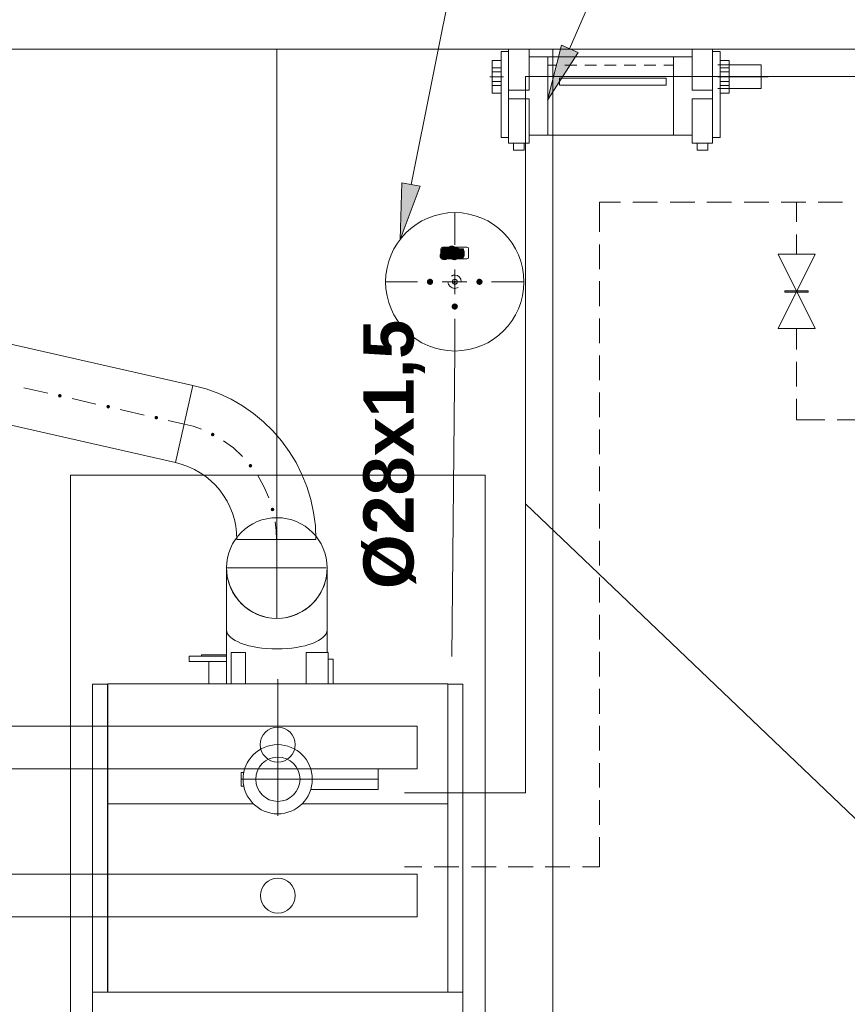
# Model space of a CAD drawing. Header units: millimetres. Extents: x 116 to 15750, y -6945 to 9999.
# Tile 52 of 150: x 5540 to 5883, y -1878 to -1471. Entities that reach past the tile are written whole.
import ezdxf

# ---------------------------------------------------------------- set-up
doc = ezdxf.new("R2010")
doc.units = ezdxf.units.MM
doc.layers.get('0').update_dxf_attribs({"color": 252})
doc.styles.get("Standard").update_dxf_attribs({"font": 'simplex.shx'})

msp = doc.modelspace()

# ---------------------------------------------------------------- hatches: boundary and pattern name
h = msp.add_hatch(color=7)
h.dxf.hatch_style = 2
h.paths.add_polyline_path([(5771.24, -1484.86), (5758.55, -1504.54), (5764.25, -1481.85)])
h = msp.add_hatch(color=7)
h.dxf.hatch_style = 2
h.paths.add_polyline_path([(5705.85, -1540.14), (5697.56, -1562.09), (5698.32, -1538.64)])
h = msp.add_hatch(color=7)
edge = h.paths.add_edge_path()
edge.add_arc((5715.63, -1568.86), 1.77, 0, 360)
h = msp.add_hatch(color=7)
edge = h.paths.add_edge_path()
edge.add_ellipse((5716.06, -1567.03), major_axis=(1.88, 0), ratio=0.942857, start_angle=0, end_angle=360)
h = msp.add_hatch(color=7)
edge = h.paths.add_edge_path()
edge.add_arc((5716.06, -1567.63), 1.8, 0, 360)
h = msp.add_hatch(color=7)
edge = h.paths.add_edge_path()
edge.add_arc((5716.06, -1567.73), 1.8, 0, 360)
h = msp.add_hatch(color=7)
edge = h.paths.add_edge_path()
edge.add_arc((5716.12, -1567.52), 1.83, 0, 360)
h = msp.add_hatch(color=7)
edge = h.paths.add_edge_path()
edge.add_arc((5716.06, -1568.86), 1.77, 0, 360)
h = msp.add_hatch(color=7)
edge = h.paths.add_edge_path()
edge.add_arc((5716.23, -1567.46), 1.8, 0, 360)
h = msp.add_hatch(color=7)
edge = h.paths.add_edge_path()
edge.add_arc((5716.28, -1567.46), 1.77, 0, 360)
h = msp.add_hatch(color=7)
edge = h.paths.add_edge_path()
edge.add_ellipse((5716.39, -1567.46), major_axis=(1.88, 0), ratio=0.942857, start_angle=0, end_angle=360)
h = msp.add_hatch(color=7)
edge = h.paths.add_edge_path()
edge.add_arc((5716.49, -1567.03), 1.77, 0, 360)
h = msp.add_hatch(color=7)
edge = h.paths.add_edge_path()
edge.add_arc((5717.03, -1567.84), 1.8, 0, 360)
h = msp.add_hatch(color=7)
edge = h.paths.add_edge_path()
edge.add_arc((5717.03, -1568.16), 1.8, 0, 360)
h = msp.add_hatch(color=7)
edge = h.paths.add_edge_path()
edge.add_arc((5717.09, -1568.32), 1.85, 0, 360)
h = msp.add_hatch(color=7)
edge = h.paths.add_edge_path()
edge.add_arc((5717.09, -1567.52), 1.83, 0, 360)
h = msp.add_hatch(color=7)
edge = h.paths.add_edge_path()
edge.add_ellipse((5717.03, -1567.68), major_axis=(0, 1.88), ratio=0.942857, start_angle=0, end_angle=360)
h = msp.add_hatch(color=7)
edge = h.paths.add_edge_path()
edge.add_arc((5717.19, -1567.41), 1.83, 0, 360)
h = msp.add_hatch(color=7)
edge = h.paths.add_edge_path()
edge.add_arc((5717.25, -1568.49), 1.85, 0, 360)
h = msp.add_hatch(color=7)
edge = h.paths.add_edge_path()
edge.add_arc((5717.3, -1567.03), 1.8, 0, 360)
h = msp.add_hatch(color=7)
edge = h.paths.add_edge_path()
edge.add_arc((5717.3, -1567.36), 1.8, 0, 360)
h = msp.add_hatch(color=7)
edge = h.paths.add_edge_path()
edge.add_arc((5717.46, -1567.41), 1.85, 0, 360)
h = msp.add_hatch(color=7)
edge = h.paths.add_edge_path()
edge.add_arc((5717.57, -1567.52), 1.8, 0, 360)
h = msp.add_hatch(color=7)
edge = h.paths.add_edge_path()
edge.add_arc((5717.57, -1567.84), 1.8, 0, 360)
h = msp.add_hatch(color=7)
edge = h.paths.add_edge_path()
edge.add_ellipse((5717.57, -1567.68), major_axis=(0, 1.88), ratio=0.942857, start_angle=0, end_angle=360)
h = msp.add_hatch(color=7)
edge = h.paths.add_edge_path()
edge.add_ellipse((5718.22, -1567.03), major_axis=(1.88, 0), ratio=0.942857, start_angle=0, end_angle=360)
h = msp.add_hatch(color=7)
edge = h.paths.add_edge_path()
edge.add_ellipse((5718.22, -1567.46), major_axis=(1.88, 0), ratio=0.942857, start_angle=0, end_angle=360)
h = msp.add_hatch(color=7)
edge = h.paths.add_edge_path()
edge.add_ellipse((5718.32, -1566.93), major_axis=(0, 1.88), ratio=0.942857, start_angle=0, end_angle=360)
h = msp.add_hatch(color=7)
edge = h.paths.add_edge_path()
edge.add_arc((5718.81, -1566.76), 1.83, 0, 360)
h = msp.add_hatch(color=7)
edge = h.paths.add_edge_path()
edge.add_ellipse((5718.75, -1566.93), major_axis=(0, 1.88), ratio=0.942857, start_angle=0, end_angle=360)
h = msp.add_hatch(color=7)
edge = h.paths.add_edge_path()
edge.add_arc((5718.75, -1566.82), 1.77, 0, 360)
h = msp.add_hatch(color=7)
edge = h.paths.add_edge_path()
edge.add_ellipse((5718.97, -1566.39), major_axis=(1.88, 0), ratio=0.942857, start_angle=0, end_angle=360)
h = msp.add_hatch(color=7)
edge = h.paths.add_edge_path()
edge.add_arc((5718.86, -1566.71), 1.77, 0, 360)
h = msp.add_hatch(color=7)
edge = h.paths.add_edge_path()
edge.add_ellipse((5718.97, -1566.71), major_axis=(1.88, 0), ratio=0.942857, start_angle=0, end_angle=360)
h = msp.add_hatch(color=7)
edge = h.paths.add_edge_path()
edge.add_arc((5719.72, -1568.86), 1.77, 0, 360)
h = msp.add_hatch(color=7)
edge = h.paths.add_edge_path()
edge.add_arc((5720.37, -1567.84), 1.8, 0, 360)
h = msp.add_hatch(color=7)
edge = h.paths.add_edge_path()
edge.add_arc((5720.37, -1568.16), 1.8, 0, 360)
h = msp.add_hatch(color=7)
edge = h.paths.add_edge_path()
edge.add_arc((5720.42, -1568.32), 1.85, 0, 360)
h = msp.add_hatch(color=7)
edge = h.paths.add_edge_path()
edge.add_arc((5720.42, -1567.52), 1.83, 0, 360)
h = msp.add_hatch(color=7)
edge = h.paths.add_edge_path()
edge.add_ellipse((5720.37, -1567.68), major_axis=(0, 1.88), ratio=0.942857, start_angle=0, end_angle=360)
h = msp.add_hatch(color=7)
edge = h.paths.add_edge_path()
edge.add_arc((5720.58, -1567.41), 1.85, 0, 360)
h = msp.add_hatch(color=7)
edge = h.paths.add_edge_path()
edge.add_arc((5720.58, -1568.49), 1.85, 0, 360)
h = msp.add_hatch(color=7)
edge = h.paths.add_edge_path()
edge.add_arc((5720.64, -1567.03), 1.8, 0, 360)
h = msp.add_hatch(color=7)
edge = h.paths.add_edge_path()
edge.add_arc((5720.69, -1567.36), 1.77, 0, 360)
h = msp.add_hatch(color=7)
edge = h.paths.add_edge_path()
edge.add_arc((5720.8, -1567.41), 1.85, 0, 360)
h = msp.add_hatch(color=7)
edge = h.paths.add_edge_path()
edge.add_arc((5720.9, -1567.52), 1.8, 0, 360)
h = msp.add_hatch(color=7)
edge = h.paths.add_edge_path()
edge.add_arc((5720.96, -1567.68), 1.85, 0, 360)
h = msp.add_hatch(color=7)
edge = h.paths.add_edge_path()
edge.add_arc((5721.01, -1567.84), 1.8, 0, 360)
h = msp.add_hatch(color=7)
edge = h.paths.add_edge_path()
edge.add_arc((5721.98, -1567.52), 1.8, 0, 360)
h = msp.add_hatch(color=7)
edge = h.paths.add_edge_path()
edge.add_arc((5721.98, -1567.63), 1.8, 0, 360)
h = msp.add_hatch(color=7)
edge = h.paths.add_edge_path()
edge.add_ellipse((5721.98, -1568.43), major_axis=(0, 1.88), ratio=0.942857, start_angle=0, end_angle=360)
h = msp.add_hatch(color=7)
edge = h.paths.add_edge_path()
edge.add_arc((5722.09, -1568.27), 1.85, 0, 360)
h = msp.add_hatch(color=7)
edge = h.paths.add_edge_path()
edge.add_arc((5722.14, -1567.73), 1.83, 0, 360)
h = msp.add_hatch(color=7)
edge = h.paths.add_edge_path()
edge.add_arc((5722.25, -1567.79), 1.8, 0, 360)
h = msp.add_hatch(color=7)
edge = h.paths.add_edge_path()
edge.add_arc((5722.25, -1568.22), 1.8, 0, 360)
h = msp.add_hatch(color=7)
edge = h.paths.add_edge_path()
edge.add_arc((5722.36, -1567.73), 1.83, 0, 360)
h = msp.add_hatch(color=7)
edge = h.paths.add_edge_path()
edge.add_arc((5722.41, -1568.27), 1.85, 0, 360)
h = msp.add_hatch(color=7)
edge = h.paths.add_edge_path()
edge.add_arc((5722.46, -1567.63), 1.83, 0, 360)
h = msp.add_hatch(color=7)
edge = h.paths.add_edge_path()
edge.add_arc((5722.52, -1567.52), 1.8, 0, 360)
h = msp.add_hatch(color=7)
edge = h.paths.add_edge_path()
edge.add_ellipse((5722.52, -1568.43), major_axis=(0, 1.88), ratio=0.942857, start_angle=0, end_angle=360)
at = {"true_color": 0x6ec2dd}
h = msp.add_hatch(color=133, dxfattribs=at)
edge = h.paths.add_edge_path()
edge.add_arc((5720.15, -1569.4), 1.29, 0, 360)
h = msp.add_hatch(color=133, dxfattribs=at)
edge = h.paths.add_edge_path()
edge.add_arc((5709.93, -1579.62), 1.29, 0, 360)
h = msp.add_hatch(color=133, dxfattribs=at)
edge = h.paths.add_edge_path()
edge.add_arc((5730.37, -1579.62), 1.29, 0, 360)
at = {"true_color": 0x535353}
h = msp.add_hatch(color=251, dxfattribs=at)
h.paths.add_polyline_path([(5861.7, -1583.28), (5861.59, -1583.6), (5861.7, -1583.92), (5866.32, -1583.92), (5866.32, -1583.28)])
h.paths.add_polyline_path([(5861.59, -1583.6), (5861.38, -1583.92), (5861.7, -1583.92)])
h.paths.add_polyline_path([(5861.38, -1583.28), (5861.59, -1583.6), (5861.7, -1583.28)])
h.paths.add_polyline_path([(5856.75, -1583.28), (5856.75, -1583.92), (5861.38, -1583.92), (5861.59, -1583.6), (5861.38, -1583.28)])
at = {"true_color": 0x6ec2dd}
h = msp.add_hatch(color=133, dxfattribs=at)
edge = h.paths.add_edge_path()
edge.add_arc((5720.15, -1589.84), 1.29, 0, 360)
h = msp.add_hatch(color=7)
h.dxf.hatch_style = 2
h.paths.add_polyline_path([(5556.77, -1627.48), (5556.24, -1627.26), (5556.02, -1626.73), (5556.24, -1626.2), (5556.77, -1625.98), (5557.3, -1626.2), (5557.52, -1626.73), (5557.3, -1627.26)])
h = msp.add_hatch(color=7)
h.dxf.hatch_style = 2
h.paths.add_polyline_path([(5576.78, -1632), (5576.24, -1631.78), (5576.02, -1631.25), (5576.24, -1630.71), (5576.78, -1630.49), (5577.31, -1630.71), (5577.53, -1631.25), (5577.31, -1631.78)])
h = msp.add_hatch(color=7)
h.dxf.hatch_style = 2
h.paths.add_polyline_path([(5596.67, -1636.52), (5596.14, -1636.3), (5595.92, -1635.76), (5596.14, -1635.23), (5596.67, -1635.01), (5597.21, -1635.23), (5597.43, -1635.76), (5597.21, -1636.3)])
h = msp.add_hatch(color=7)
h.dxf.hatch_style = 2
h.paths.add_polyline_path([(5620.01, -1643.51), (5619.48, -1643.29), (5619.26, -1642.75), (5619.48, -1642.22), (5620.01, -1642), (5620.55, -1642.22), (5620.77, -1642.75), (5620.55, -1643.29)])
h = msp.add_hatch(color=7)
h.dxf.hatch_style = 2
h.paths.add_polyline_path([(5635.61, -1656.41), (5635.08, -1656.19), (5634.86, -1655.66), (5635.08, -1655.13), (5635.61, -1654.91), (5636.14, -1655.13), (5636.36, -1655.66), (5636.14, -1656.19)])
h = msp.add_hatch(color=7)
h.dxf.hatch_style = 2
h.paths.add_polyline_path([(5644.75, -1674.48), (5644.22, -1674.26), (5644, -1673.73), (5644.22, -1673.2), (5644.75, -1672.98), (5645.28, -1673.2), (5645.51, -1673.73), (5645.28, -1674.26)])

# ---------------------------------------------------------------- linework, layer by layer
at = {"color": 7, "lineweight": 0}
for points in [[(5702.08, -1539.39), (5782.54, -1138.85), (5783.4, -1138.85)], [(5767.69, -1483.35), (5842.55, -1311.15), (5917.41, -1138.85), (5918.17, -1138.85)], [(5739.3, -1484.43), (5739.3, -1519.92), (5742.42, -1519.92)], [(5742.42, -1522.29), (5742.42, -1484.43), (5739.3, -1484.43)], [(5742.42, -1484.43), (5742.42, -1483.46), (5750.91, -1483.46), (5750.91, -1500.35), (5742.42, -1500.35)], [(5826.85, -1484.43), (5826.85, -1483.46), (5818.35, -1483.46), (5818.35, -1500.35), (5826.85, -1500.35)], [(5829.97, -1484.43), (5829.97, -1519.92), (5826.85, -1519.92)], [(5826.85, -1522.29), (5826.85, -1484.43), (5829.97, -1484.43)], [(5735.64, -1488.09), (5735.64, -1501.64)], [(5735.64, -1488.09), (5739.3, -1488.09)], [(5750.91, -1486.58), (5818.35, -1486.58)], [(5758.66, -1486.58), (5758.66, -1519.06)], [(5810.61, -1486.58), (5810.61, -1519.06)], [(5833.63, -1488.09), (5829.97, -1488.09)], [(5833.63, -1488.09), (5833.63, -1501.64)], [(5833.63, -1488.09), (5833.63, -1501.64)], [(5735.64, -1491.21), (5739.3, -1491.21)], [(5735.64, -1492.82), (5739.3, -1492.82)], [(5758.66, -1490.02), (5762.42, -1490.02)], [(5765.65, -1490.02), (5770.6, -1490.02)], [(5773.93, -1490.02), (5778.77, -1490.02)], [(5782.1, -1490.02), (5786.94, -1490.02)], [(5790.28, -1490.02), (5795.12, -1490.02)], [(5798.45, -1490.02), (5803.4, -1490.02)], [(5806.63, -1490.02), (5810.61, -1490.02)], [(5846.96, -1489.91), (5829, -1489.91)], [(5833.63, -1491.21), (5829.97, -1491.21)], [(5833.63, -1492.82), (5829.97, -1492.82)], [(5846.96, -1489.91), (5846.96, -1499.7)], [(5734.67, -1494.86), (5740.26, -1494.86)], [(5735.64, -1496.8), (5739.3, -1496.8)], [(5849.76, -1494.86), (5829, -1494.86)], [(5833.63, -1496.8), (5829.97, -1496.8)], [(5735.64, -1498.41), (5739.3, -1498.41)], [(5735.64, -1501.64), (5739.3, -1501.64)], [(5846.96, -1499.7), (5829, -1499.7)], [(5833.63, -1498.41), (5829.97, -1498.41)], [(5833.63, -1501.64), (5829.97, -1501.64)], [(5742.42, -1522.29), (5750.91, -1522.29), (5750.91, -1504), (5742.42, -1504)], [(5826.85, -1522.29), (5818.35, -1522.29), (5818.35, -1504), (5826.85, -1504)], [(5744.46, -1522.29), (5744.46, -1525.19)], [(5748.87, -1522.29), (5748.87, -1525.19)], [(5750.91, -1519.06), (5818.35, -1519.06)], [(5820.4, -1522.29), (5820.4, -1525.19)], [(5824.81, -1522.29), (5824.81, -1525.19)], [(5748.87, -1525.19), (5744.46, -1525.19)], [(5820.4, -1525.19), (5824.81, -1525.19)], [(5715.2, -1565.96), (5714.77, -1566.17)], [(5714.88, -1566.28), (5714.88, -1569.19)], [(5723.38, -1565.96), (5715.2, -1565.96)], [(5715.96, -1567.14), (5715.74, -1567.25), (5715.63, -1567.68)], [(5716.17, -1567.03), (5716.49, -1567.03)], [(5716.49, -1567.03), (5716.49, -1567.46)], [(5717.25, -1567.03), (5716.93, -1567.13), (5716.71, -1567.46)], [(5718, -1567.46), (5717.81, -1567.13), (5717.35, -1567.03)], [(5718.11, -1567.46), (5718.11, -1567.03)], [(5718.86, -1566.39), (5718.54, -1566.39), (5718.43, -1566.5), (5718.32, -1566.82)], [(5718.75, -1567.03), (5719.08, -1567.03)], [(5719.08, -1566.39), (5719.08, -1566.71)], [(5719.08, -1567.03), (5719.08, -1567.46)], [(5719.29, -1566.39), (5719.72, -1566.39)], [(5719.29, -1568.86), (5719.29, -1566.39)], [(5719.72, -1566.39), (5719.72, -1568.86)], [(5720.58, -1567.03), (5720.28, -1567.13), (5720.04, -1567.46)], [(5721.33, -1567.46), (5721.15, -1567.13), (5720.69, -1567.03)], [(5721.55, -1567.03), (5721.98, -1567.03)], [(5721.55, -1567.46), (5721.55, -1567.03)], [(5721.98, -1567.03), (5721.98, -1567.46)], [(5722.52, -1567.03), (5722.95, -1567.03)], [(5722.52, -1567.46), (5722.52, -1567.03)], [(5722.95, -1567.03), (5722.95, -1567.46)], [(5723.81, -1566.28), (5723.49, -1565.85)], [(5723.81, -1569.19), (5723.81, -1566.28)], [(5714.88, -1569.19), (5715.1, -1569.62)], [(5715.2, -1569.51), (5723.38, -1569.51)], [(5715.63, -1568.86), (5715.63, -1567.68)], [(5716.06, -1568.86), (5715.63, -1568.86)], [(5716.06, -1567.79), (5716.06, -1568.86)], [(5716.71, -1567.46), (5716.6, -1567.79)], [(5716.6, -1568.22), (5716.6, -1567.79)], [(5716.6, -1568.22), (5716.71, -1568.43), (5717.03, -1568.97)], [(5717.03, -1567.89), (5717.57, -1567.89)], [(5718, -1568.11), (5717.03, -1568.11)], [(5717.03, -1568.86), (5717.35, -1568.97)], [(5717.35, -1568.54), (5717.89, -1568.54)], [(5717.89, -1568.86), (5717.35, -1568.86)], [(5717.89, -1568.54), (5717.89, -1568.86)], [(5718, -1567.79), (5718, -1567.46)], [(5718, -1567.79), (5718, -1568.11)], [(5718.32, -1568.86), (5718.32, -1567.46)], [(5718.75, -1568.86), (5718.32, -1568.86)], [(5719.08, -1567.46), (5718.75, -1567.46)], [(5718.75, -1567.46), (5718.75, -1568.86)], [(5719.72, -1568.86), (5719.29, -1568.86)], [(5720.04, -1567.46), (5719.94, -1567.79)], [(5719.94, -1568.22), (5719.94, -1567.79)], [(5719.94, -1568.22), (5720.04, -1568.43), (5720.37, -1568.97)], [(5720.37, -1567.89), (5721.01, -1567.89)], [(5721.33, -1568.11), (5720.37, -1568.11)], [(5720.37, -1568.86), (5720.69, -1568.97)], [(5720.69, -1568.54), (5721.23, -1568.54)], [(5721.23, -1568.86), (5720.69, -1568.86)], [(5721.23, -1568.54), (5721.23, -1568.86)], [(5721.33, -1567.79), (5721.33, -1567.46)], [(5721.33, -1567.79), (5721.33, -1568.11)], [(5721.55, -1567.46), (5721.55, -1567.79)], [(5721.66, -1567.79), (5721.76, -1568), (5721.55, -1568.22)], [(5721.66, -1568.22), (5721.55, -1568.54)], [(5721.55, -1568.86), (5721.55, -1568.54)], [(5721.98, -1568.86), (5721.55, -1568.86)], [(5721.98, -1568.54), (5721.98, -1568.86)], [(5722.52, -1568.86), (5722.52, -1568.54)], [(5722.95, -1568.86), (5722.52, -1568.86)], [(5722.95, -1568.54), (5722.84, -1568.22), (5722.73, -1568), (5722.95, -1567.79)], [(5722.84, -1567.79), (5722.95, -1567.46)], [(5722.95, -1568.54), (5722.95, -1568.86)], [(5723.38, -1569.51), (5723.81, -1569.29)], [(5720.15, -1608.23), (5718.97, -1734.5)], [(5551.82, -1625.65), (5541.93, -1623.39)], [(5571.72, -1630.17), (5561.83, -1627.91)], [(5591.62, -1634.69), (5581.72, -1632.43)], [(5608.18, -1638.45), (5601.62, -1636.95)], [(5615.39, -1640.6), (5611.86, -1639.34), (5608.18, -1638.45)], [(5632.28, -1651.79), (5628.55, -1648.32), (5624.42, -1645.34)], [(5643.25, -1668.89), (5641.2, -1664.17), (5638.62, -1659.75)], [(5749.41, -1671.37), (5903.65, -1818.4)], [(5667.34, -1697.93), (5667.25, -1695.8), (5666.94, -1693.72), (5666.44, -1691.72), (5665.75, -1689.81), (5664.88, -1687.99), (5663.84, -1686.27), (5662.64, -1684.67), (5661.3, -1683.19), (5659.83, -1681.85), (5658.23, -1680.65), (5656.51, -1679.62), (5654.69, -1678.75), (5652.78, -1678.06), (5650.78, -1677.56), (5648.71, -1677.26), (5646.58, -1677.17), (5644.45, -1677.26), (5642.38, -1677.56), (5640.39, -1678.06), (5638.47, -1678.75), (5636.65, -1679.62), (5634.93, -1680.65), (5633.33, -1681.85), (5631.85, -1683.19), (5630.5, -1684.67), (5629.3, -1686.27), (5628.25, -1687.99), (5627.37, -1689.81), (5626.67, -1691.72), (5626.15, -1693.72), (5625.83, -1695.8), (5625.72, -1697.93)], [(5646.37, -1686.21), (5646.27, -1682.43), (5645.83, -1678.79)], [(5625.72, -1697.93), (5626.06, -1701.64), (5627.03, -1705.15), (5628.57, -1708.4), (5630.62, -1711.32), (5633.14, -1713.85), (5636.06, -1715.93), (5639.34, -1717.49), (5642.92, -1718.48)], [(5625.72, -1723.53), (5625.72, -1697.93)], [(5625.72, -1697.93), (5625.83, -1700.06), (5626.15, -1702.12), (5626.67, -1704.11), (5627.37, -1706.02), (5628.25, -1707.84), (5629.3, -1709.56), (5630.5, -1711.16), (5631.85, -1712.64), (5633.33, -1713.99), (5634.93, -1715.19), (5636.65, -1716.24), (5638.47, -1717.12), (5640.39, -1717.83), (5642.38, -1718.35), (5644.45, -1718.68), (5646.58, -1718.8), (5648.71, -1718.68), (5650.78, -1718.35), (5652.78, -1717.83), (5654.69, -1717.12), (5656.51, -1716.24), (5658.23, -1715.19), (5659.83, -1713.99), (5661.3, -1712.64), (5662.64, -1711.16), (5663.84, -1709.56), (5664.88, -1707.84), (5665.75, -1706.02), (5666.44, -1704.11), (5666.94, -1702.12), (5667.25, -1700.06), (5667.34, -1697.93)], [(5650.13, -1718.48), (5653.75, -1717.49), (5657.05, -1715.93), (5659.99, -1713.85), (5662.52, -1711.32), (5664.57, -1708.4), (5666.09, -1705.15), (5667.03, -1701.64), (5667.34, -1697.93)], [(5667.34, -1723.53), (5667.34, -1697.93)], [(5625.72, -1745.8), (5625.72, -1723.53)], [(5625.72, -1723.53), (5625.83, -1724.33), (5626.15, -1725.11), (5626.67, -1725.86), (5627.37, -1726.58), (5628.25, -1727.27), (5629.3, -1727.92), (5630.5, -1728.52), (5631.85, -1729.08), (5633.33, -1729.58), (5634.93, -1730.04), (5636.65, -1730.43), (5638.47, -1730.76), (5640.39, -1731.03), (5642.38, -1731.22), (5644.45, -1731.34), (5646.58, -1731.38), (5648.71, -1731.34), (5650.78, -1731.22), (5652.78, -1731.03), (5654.69, -1730.76), (5656.51, -1730.43), (5658.23, -1730.04), (5659.83, -1729.58), (5661.3, -1729.08), (5662.64, -1728.52), (5663.84, -1727.92), (5664.88, -1727.27), (5665.75, -1726.58), (5666.44, -1725.86), (5666.94, -1725.11), (5667.25, -1724.33), (5667.34, -1723.53)], [(5667.34, -1732.89), (5667.34, -1723.53)], [(5625.72, -1733.86), (5615.39, -1733.86)], [(5615.39, -1734.39), (5615.39, -1733.86)], [(5633.57, -1745.8), (5633.57, -1732.89), (5627.65, -1732.89)], [(5627.65, -1745.8), (5627.65, -1732.89)], [(5633.57, -1745.8), (5633.57, -1732.89)], [(5667.77, -1745.8), (5667.77, -1732.89), (5658.74, -1732.89)], [(5658.74, -1745.8), (5658.74, -1732.89)], [(5667.77, -1745.8), (5667.77, -1732.89)], [(5625.72, -1734.39), (5610.23, -1734.39)], [(5610.23, -1736.65), (5610.23, -1734.39)], [(5625.72, -1736.65), (5610.23, -1736.65)], [(5618.4, -1745.8), (5618.4, -1736.65)], [(5669.81, -1745.8), (5669.81, -1735.58), (5667.77, -1735.58)], [(5669.81, -1745.8), (5669.81, -1735.58)], [(5570.32, -1873.25), (5570.32, -1746.01)], [(5570.32, -1746.01), (5576.45, -1746.01)], [(5576.45, -1746.01), (5576.45, -1873.25)], [(5576.56, -1745.8), (5717.25, -1745.8)], [(5576.56, -1795.38), (5576.56, -1745.8)], [(5717.25, -1745.8), (5717.25, -1795.38)], [(5717.35, -1873.25), (5717.35, -1746.01)], [(5723.49, -1746.01), (5717.35, -1746.01)], [(5723.49, -1746.01), (5723.49, -1873.25)], [(5631.85, -1788.07), (5631.85, -1782.47)], [(5631.85, -1782.47), (5632.92, -1782.47)], [(5688.42, -1780.97), (5660.56, -1780.97)], [(5688.42, -1780.97), (5688.42, -1789.57)], [(5631.85, -1785.27), (5632.6, -1785.27)], [(5688.42, -1785.27), (5661.21, -1785.27)], [(5631.85, -1788.07), (5632.92, -1788.07)], [(5688.42, -1789.57), (5660.56, -1789.57)], [(5576.56, -1795.38), (5636.9, -1795.38)], [(5576.56, -1873.25), (5576.56, -1795.38)], [(5576.56, -1795.38), (5636.9, -1795.38)], [(5657.01, -1795.38), (5717.25, -1795.38)], [(5657.01, -1795.38), (5717.25, -1795.38)], [(5717.25, -1795.38), (5717.25, -1873.25)], [(5570.32, -1873.25), (5576.45, -1873.25)], [(5723.49, -1885.51), (5723.49, -1873.25), (5570.32, -1873.25), (5570.32, -1883.36), (5723.49, -1883.36)], [(5576.56, -1873.25), (5717.25, -1873.25)], [(5723.49, -1873.25), (5717.35, -1873.25)]]:
    msp.add_lwpolyline(points, dxfattribs=at)
at = {"color": 93, "lineweight": 0, "true_color": 0x72b95b}
for points in [[(6387.66, -2621.1), (6387.66, -1483.46), (5333.91, -1483.46), (5333.91, -1677.17)], [(5646.58, -1677.17), (5646.58, -1483.46)], [(5760.7, -2298.54), (5760.7, -1483.46)]]:
    msp.add_lwpolyline(points, dxfattribs=at)
at = {"color": 7, "lineweight": 0}
for points in [[(5771.24, -1484.86), (5758.55, -1504.54), (5764.25, -1481.85)], [(5763.5, -1498.3), (5807.6, -1498.3), (5807.6, -1495.4), (5763.5, -1495.4)], [(5705.85, -1540.14), (5697.56, -1562.09), (5698.32, -1538.64)], [(5561.18, -1945.53), (5732.74, -1945.53), (5732.74, -1659.53), (5561.18, -1659.53)], [(5280.78, -1780.97), (5704.56, -1780.97), (5704.56, -1763.33), (5280.78, -1763.33)], [(5280.78, -1842.17), (5704.56, -1842.17), (5704.56, -1824.53), (5280.78, -1824.53)]]:
    msp.add_lwpolyline(points, close=True, dxfattribs=at)
at = {"color": 240, "lineweight": 0, "true_color": 0xff003f}
for points in [[(5749.41, -1790.86), (5749.41, -1494.75)], [(5749.41, -1494.75), (5912.9, -1494.75)], [(5699.39, -1790.86), (5749.41, -1790.86)]]:
    msp.add_lwpolyline(points, dxfattribs=at)
at = {"color": 5, "lineweight": 0, "true_color": 0x0000ff}
for points in [[(5780.06, -1558.97), (5780.06, -1546.71)], [(5780.06, -1546.71), (5788.77, -1546.71)], [(5793.83, -1546.71), (5804.05, -1546.71)], [(5809.21, -1546.71), (5819.43, -1546.71)], [(5824.48, -1546.71), (5834.7, -1546.71)], [(5839.86, -1546.71), (5850.08, -1546.71)], [(5855.14, -1546.71), (5865.35, -1546.71)], [(5861.59, -1554.88), (5861.59, -1546.71)], [(5870.52, -1546.71), (5880.63, -1546.71)], [(5861.59, -1568.22), (5861.59, -1560.04)], [(5780.06, -1574.35), (5780.06, -1564.13)], [(5780.06, -1589.62), (5780.06, -1579.4)], [(5780.06, -1605), (5780.06, -1594.78)], [(5861.59, -1607.58), (5861.59, -1598.87)], [(5780.06, -1620.28), (5780.06, -1610.06)], [(5861.59, -1622.86), (5861.59, -1612.64)], [(5780.06, -1635.55), (5780.06, -1625.33)], [(5861.59, -1636.73), (5861.59, -1628.02)], [(5861.59, -1636.73), (5873.31, -1636.73)], [(5878.37, -1636.73), (5888.59, -1636.73)], [(5780.06, -1650.93), (5780.06, -1640.71)], [(5780.06, -1666.2), (5780.06, -1655.98)], [(5780.06, -1681.58), (5780.06, -1671.37)], [(5780.06, -1696.86), (5780.06, -1686.64)], [(5780.06, -1712.13), (5780.06, -1701.91)], [(5780.06, -1727.51), (5780.06, -1717.29)], [(5780.06, -1742.78), (5780.06, -1732.57)], [(5780.06, -1758.16), (5780.06, -1747.95)], [(5780.06, -1773.44), (5780.06, -1763.22)], [(5780.06, -1788.71), (5780.06, -1778.6)], [(5780.06, -1804.09), (5780.06, -1793.87)], [(5780.06, -1821.52), (5780.06, -1809.15)], [(5699.39, -1821.52), (5706.6, -1821.52)], [(5711.65, -1821.52), (5721.87, -1821.52)], [(5727.04, -1821.52), (5737.25, -1821.52)], [(5742.31, -1821.52), (5752.53, -1821.52)], [(5757.58, -1821.52), (5767.8, -1821.52)], [(5772.96, -1821.52), (5780.06, -1821.52)]]:
    msp.add_lwpolyline(points, dxfattribs=at)
at = {"color": 3, "lineweight": 0, "true_color": 0x00ff00}
msp.add_lwpolyline([(5611.84, -1622.43), (5604.63, -1654.37), (5282.71, -1581.34), (5289.92, -1549.39)], close=True, dxfattribs=at)
at = {"color": 133, "lineweight": 0, "true_color": 0x6ec2dd}
for points in [[(5720.15, -1551.01), (5720.15, -1564.34)], [(5720.15, -1574.56), (5720.15, -1584.67)], [(5691.54, -1579.62), (5704.77, -1579.62)], [(5714.99, -1579.62), (5725.21, -1579.62)], [(5735.42, -1579.62), (5748.76, -1579.62)], [(5720.15, -1594.89), (5720.15, -1608.23)]]:
    msp.add_lwpolyline(points, dxfattribs=at)
at = {"color": 83, "lineweight": 0, "true_color": 0x8bdd6e}
for points in [[(5715.1, -1565.31), (5714.68, -1565.46), (5714.45, -1565.96)], [(5714.45, -1565.96), (5714.45, -1569.51)], [(5725.21, -1565.31), (5715.1, -1565.31)], [(5725.85, -1565.96), (5725.67, -1565.46), (5725.21, -1565.31)], [(5725.85, -1569.51), (5725.85, -1565.96)], [(5714.45, -1569.51), (5714.68, -1569.94), (5715.1, -1570.15)], [(5715.1, -1570.15), (5725.21, -1570.15)], [(5725.21, -1570.15), (5725.67, -1569.94), (5725.85, -1569.51)]]:
    msp.add_lwpolyline(points, dxfattribs=at)
at = {"color": 251, "lineweight": 0, "true_color": 0x535353}
for points in [[(5853.95, -1598.87), (5869.23, -1568.22), (5853.95, -1568.22), (5869.23, -1598.87)], [(5856.75, -1583.92), (5866.32, -1583.92), (5866.32, -1583.28), (5856.75, -1583.28)], [(5856.75, -1583.28), (5856.75, -1583.92), (5861.38, -1583.92), (5861.59, -1583.6), (5861.38, -1583.28)], [(5861.38, -1583.28), (5861.59, -1583.6), (5861.7, -1583.28)], [(5861.7, -1583.28), (5861.59, -1583.6), (5861.7, -1583.92), (5866.32, -1583.92), (5866.32, -1583.28)], [(5861.59, -1583.6), (5861.38, -1583.92), (5861.7, -1583.92)]]:
    msp.add_lwpolyline(points, close=True, dxfattribs=at)
at = {"color": 213, "lineweight": 0, "true_color": 0xc26edd}
for points in [[(5722.84, -1579.62), (5722.68, -1578.52), (5722.11, -1577.63), (5721.24, -1577.04), (5720.15, -1576.82), (5719.46, -1576.92), (5718.75, -1577.25)], [(5717.35, -1579.62), (5717.62, -1580.66), (5718.23, -1581.53), (5719.1, -1582.14), (5720.15, -1582.41), (5721.55, -1581.98)]]:
    msp.add_lwpolyline(points, dxfattribs=at)
at = {"color": 253, "lineweight": 0, "true_color": 0x999999}
msp.add_lwpolyline([(5719.08, -1579.62), (5719.45, -1580.31), (5720.15, -1580.69), (5720.57, -1580.55), (5720.89, -1580.31), (5721.09, -1579.99), (5721.12, -1579.62), (5721.09, -1579.19), (5720.89, -1578.86), (5720.57, -1578.67), (5720.15, -1578.65), (5719.77, -1578.67), (5719.45, -1578.86), (5719.2, -1579.19)], close=True, dxfattribs=at)
for points in [[(5720.15, -1579.3), (5719.72, -1579.51)], [(5720.15, -1579.94), (5720.39, -1579.8), (5720.47, -1579.62), (5720.39, -1579.36), (5720.15, -1579.3)], [(5719.83, -1579.62), (5720.04, -1579.94)]]:
    msp.add_lwpolyline(points, dxfattribs=at)
at = {"color": 3, "lineweight": 0, "true_color": 0x00ff00}
for points in [[(5604.63, -1654.37), (5611.84, -1622.43)], [(5662.72, -1686.21), (5662.48, -1680.53), (5661.77, -1674.97), (5660.59, -1669.55), (5658.98, -1664.29), (5656.94, -1659.22), (5654.5, -1654.37), (5651.67, -1649.75), (5648.47, -1645.38), (5644.92, -1641.29), (5641.05, -1637.51), (5636.85, -1634.05), (5632.37, -1630.94), (5627.61, -1628.2), (5622.58, -1625.85), (5617.32, -1623.92), (5611.84, -1622.43)], [(5630.02, -1686.21), (5629.91, -1683.36), (5629.56, -1680.58), (5628.98, -1677.86), (5628.18, -1675.23), (5627.16, -1672.7), (5625.94, -1670.27), (5624.53, -1667.96), (5622.94, -1665.78), (5621.17, -1663.74), (5619.23, -1661.85), (5617.13, -1660.13), (5614.89, -1658.58), (5612.51, -1657.22), (5610, -1656.06), (5607.37, -1655.1), (5604.63, -1654.37)], [(5662.72, -1686.21), (5630.02, -1686.21)]]:
    msp.add_lwpolyline(points, dxfattribs=at)
at = {"color": 1, "lineweight": 0, "true_color": 0xff0000}
for points in [[(5646.58, -1677.17), (5646.58, -1718.8)], [(5625.72, -1697.93), (5667.02, -1697.93)], [(5646.9, -1800.43), (5646.9, -1743.86)], [(5632.6, -1785.27), (5661.21, -1785.27)]]:
    msp.add_lwpolyline(points, dxfattribs=at)
at = {"color": 253, "lineweight": 0, "true_color": 0x999999}
msp.add_circle((5720.15, -1579.62), 28.61, dxfattribs=at)
msp.add_circle((5720.15, -1579.62), 28.61, dxfattribs=at)
at = {"color": 7, "lineweight": 0}
for centre, radius in [((5646.91, -1770.96), 7.21), ((5646.9, -1785.27), 14.31), ((5646.96, -1785.27), 9.17), ((5646.96, -1833.35), 7.23)]:
    msp.add_circle(centre, radius, dxfattribs=at)

# ---------------------------------------------------------------- texts
at = {"color": 7, "insert": (5707.79, -1706.64), "char_height": 20.7789, "attachment_point": 7, "rotation": 90}
msp.add_mtext('{\\fArial-BoldMT,Bold|b0|i0|c0;Ø28x1,5}', dxfattribs=at)

doc.saveas('drawing.dxf')
